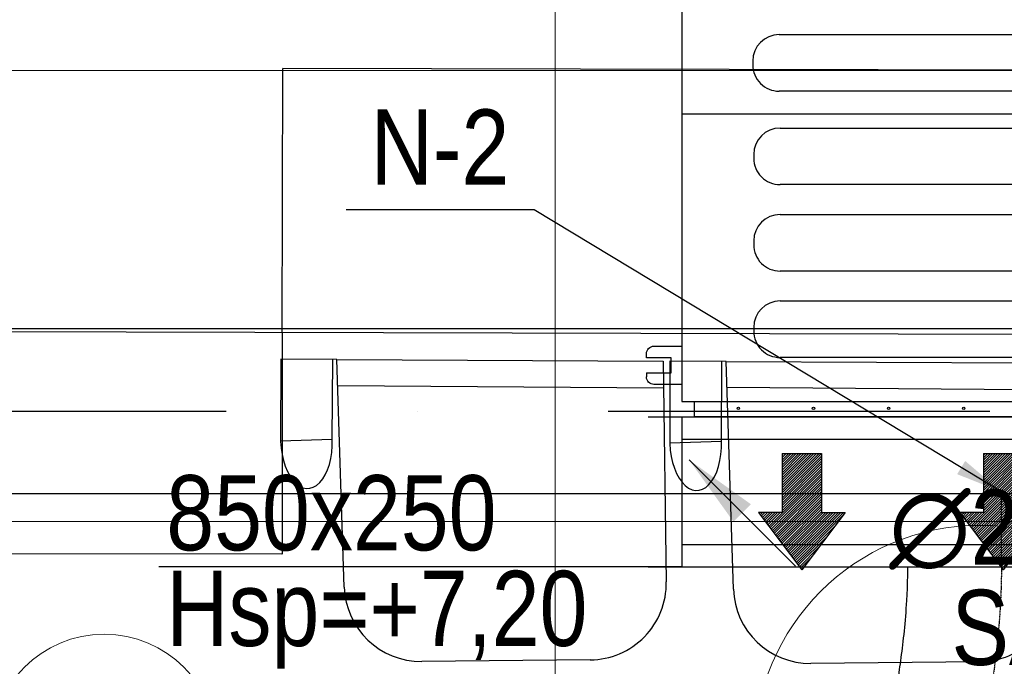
# Model space of a CAD drawing. Header units: millimetres. Extents: x -32221 to 212500, y 31663 to 93766.
# Tile 7 of 256: x 17311 to 18621, y 38402 to 39263. Entities that reach past the tile are written whole.
import ezdxf
from ezdxf.enums import TextEntityAlignment as Align

# ---------------------------------------------------------------- set-up
doc = ezdxf.new("R2010")
doc.units = ezdxf.units.MM
doc.linetypes.add('DASHDOT', pattern=[1, 0.5, -0.25, 0, -0.25])
doc.linetypes.add('DASHDOTX2', pattern=[50.8, 25.4, -12.7, 0, -12.7])
for name, color, linetype in [('DVM_INDOOR', 104, 'Continuous'), ('FLUID-N', 7, 'Continuous'), ('FLUID-N-100-ARRGR', 7, 'Continuous'), ('FLUID-N-100-NUM', 7, 'Continuous'), ('FLUID-N-SYM', 7, 'Continuous'), ('FLUID-W-100-DIM', 7, 'Continuous'), ('osie', 250, 'Continuous'), ('Sciany', 250, 'Continuous'), ('Wyposazenie', 250, 'Continuous')]:
    doc.layers.add(name, color=color, linetype=linetype)
for name, color, linetype, lineweight in [('kasetony', 42, 'Continuous', 5), ('lampy', 30, 'Continuous', 9), ('Nawiewniki', 5, 'Continuous', 20)]:
    doc.layers.add(name, color=color, linetype=linetype, lineweight=lineweight)
doc.styles.add('FDBES', font='simplex.shx')
doc.styles.get("Standard").update_dxf_attribs({"font": 'ARIALN.TTF'})
doc.linetypes.add('ZIGZAG', pattern='A,0.0001,-0.2,[131,ltypeshp.shx,S=0.2,R=0,X=-0.2,Y=0],-0.4,[131,ltypeshp.shx,S=0.2,R=180,X=0.2,Y=0],-0.2', length=0.8001)
doc.dimstyles.new('FDBES', dxfattribs={"dimscale": 50, "dimtxt": 4, "dimasz": 2.5, "dimexe": 0.8, "dimexo": 2, "dimgap": 1, "dimtad": 1, "dimdsep": 46, "dimtxsty": 'FDBES', "dimcen": 2.5, "dimclrd": 4, "dimclre": 5, "dimadec": 0, "dimazin": 0, "dimtfac": 1, "dimtmove": 0, "dimatfit": 3, "dimfxl": 1, "dimarcsym": 0})

# ---------------------------------------------------------------- blocks, each defined once
blk = doc.blocks.new('Direction')
at = {"layer": 'DVM_INDOOR', "color": 1}
for p, q in [((-35, 693.8), (35, 693.8)), ((-35, 693.8), (-35, 588.8)), ((35, 693.8), (35, 588.8)), ((-35, 588.8), (-77, 588.8)), ((-77, 588.8), (0, 487.3)), ((77, 588.8), (0, 487.3)), ((35, 588.8), (77, 588.8))]:
    blk.add_line(p, q, dxfattribs=at)
blk = doc.blocks.new('ID_D_G_D_1_T')
at = {"layer": 'DVM_INDOOR'}
h = blk.add_hatch(dxfattribs=at)
h.set_pattern_fill('ANSI31', color=1, scale=0.75)
h.set_pattern_definition([(45, (-97.4602, 125.541), (-1.683798, 1.683798), [])])
h.paths.add_polyline_path([(-265.5, 522.6), (-207.8, 598.7), (-239.3, 598.7), (-239.3, 677.4), (-291.8, 677.4), (-291.8, 598.7), (-323.3, 598.7)])
h = blk.add_hatch(dxfattribs=at)
h.set_pattern_fill('ANSI31', color=1, scale=0.75)
h.set_pattern_definition([(45, (2.5398, 125.541), (-1.683798, 1.683798), [])])
h.paths.add_polyline_path([(2.5, 522.6), (60.3, 598.7), (28.8, 598.7), (28.8, 677.4), (-23.7, 677.4), (-23.7, 598.7), (-55.2, 598.7)])
h = blk.add_hatch(dxfattribs=at)
h.set_pattern_fill('ANSI31', color=1, scale=0.75)
h.set_pattern_definition([(45, (102.5398, 125.541), (-1.683798, 1.683798), [])])
h.paths.add_polyline_path([(260.1, 522.6), (317.8, 598.7), (286.3, 598.7), (286.3, 677.4), (233.8, 677.4), (233.8, 598.7), (202.3, 598.7)])
h = blk.add_hatch(dxfattribs=at)
h.set_pattern_fill('ANSI31', color=1, scale=0.75)
h.set_pattern_definition([(45, (-97.4602, -971.7816), (-1.683798, 1.683798), [])])
h.paths.add_polyline_path([(-265.5, -574.8), (-207.8, -498.6), (-239.3, -498.6), (-239.3, -419.9), (-291.8, -419.9), (-291.8, -498.6), (-323.3, -498.6)])
h = blk.add_hatch(dxfattribs=at)
h.set_pattern_fill('ANSI31', color=1, scale=0.75)
h.set_pattern_definition([(45, (2.5398, -971.7816), (-1.683798, 1.683798), [])])
h.paths.add_polyline_path([(2.5, -574.8), (60.3, -498.6), (28.8, -498.6), (28.8, -419.9), (-23.7, -419.9), (-23.7, -498.6), (-55.2, -498.6)])
h = blk.add_hatch(dxfattribs=at)
h.set_pattern_fill('ANSI31', color=1, scale=0.75)
h.set_pattern_definition([(45, (102.5398, -971.7816), (-1.683798, 1.683798), [])])
h.paths.add_polyline_path([(260.1, -574.8), (317.8, -498.6), (286.3, -498.6), (286.3, -419.9), (233.8, -419.9), (233.8, -498.6), (202.3, -498.6)])
at = {"layer": 'DVM_INDOOR', "color": 0}
for p, q in [((409, 371), (-408.6, 371)), ((-408.6, 371), (-408.6, 349.2)), ((409, 349.2), (409, 371)), ((-424.9, 349.2), (-424.9, -350.8)), ((429, 349.2), (-424.9, 349.2)), ((429, 275.6), (429, 349.2)), ((-472.2, 311.1), (-472.2, 316.6)), ((-462.2, 326.6), (-424.9, 326.6)), ((466.4, 326.6), (429, 326.6)), ((476.4, 311.1), (476.4, 316.6)), ((-439.2, 311.1), (-472.2, 311.1)), ((-439.2, 291.1), (-439.2, 311.1)), ((443.3, 291.1), (443.3, 311.1)), ((443.3, 311.1), (476.4, 311.1)), ((-472.2, 291.1), (-472.2, 285.6)), ((-472.2, 291.1), (-439.2, 291.1)), ((-295.6, 296.3), (293.4, 296.3)), ((473.4, 291.1), (443.3, 291.1)), ((476.4, 291.1), (473.4, 291.1)), ((476.4, 291.1), (476.4, 285.6)), ((-424.9, 275.6), (-462.2, 275.6)), ((429, -350.8), (429, 275.6)), ((429, 275.6), (466.4, 275.6)), ((-330.7, 261.2), (-330.7, 256.2)), ((328.5, 261.2), (328.5, 256.2)), ((293.4, 221.1), (-295.6, 221.1)), ((-295.6, 137.3), (293.4, 137.3)), ((-330.7, 102.2), (-330.7, 97.2)), ((328.5, 102.2), (328.5, 97.2)), ((293.4, 62.1), (-295.6, 62.1)), ((429, 31.3), (-424.9, 31.3)), ((-294.4, 12.9), (294.6, 12.9)), ((-329.5, -22.2), (-329.5, -27.2)), ((329.8, -22.2), (329.8, -27.2)), ((462.8, -14.8), (429, -13.6)), ((462.8, -14.8), (462.8, -27.3)), ((463.8, -15.8), (463.8, -38.9)), ((462.8, -27.3), (462.8, -39.9)), ((429, -41.1), (462.8, -39.9)), ((294.6, -62.3), (-294.4, -62.3)), ((-294.4, -102.1), (294.6, -102.1)), ((453.4, -130.3), (453.4, -130.8)), ((453.4, -137.4), (453.4, -130.8)), ((453.4, -137.4), (453.4, -130.8)), ((465.4, -128.1), (454.7, -128.1)), ((466.8, -126), (465.4, -127.4)), ((465.4, -128.2), (465.4, -127.4)), ((465.4, -148.4), (465.4, -128.2)), ((467.6, -125.3), (475.7, -125.3)), ((467.6, -130.2), (475.7, -130.2)), ((477.9, -127.4), (476.5, -126)), ((483.4, -130.4), (477.9, -127.4)), ((477.9, -128.2), (477.9, -127.4)), ((477.9, -148.4), (477.9, -128.2)), ((483.4, -145.4), (483.4, -130.4)), ((-329.5, -137.2), (-329.5, -142.2)), ((329.8, -137.2), (329.8, -142.2)), ((453.4, -133.2), (429, -133)), ((429, -142.7), (453.4, -142.7)), ((429, -142.7), (453.4, -142.7)), ((453.4, -142.7), (453.4, -133.2)), ((453.4, -142.7), (453.4, -133.2)), ((453.4, -142.7), (453.4, -133.2)), ((453.4, -137.4), (453.4, -138.4)), ((453.4, -145), (453.4, -138.4)), ((454.7, -133), (465.4, -133)), ((465.4, -142.8), (454.7, -142.8)), ((467.6, -142.8), (475.7, -142.8)), ((453.4, -145), (453.4, -145.5)), ((465.4, -147.7), (454.7, -147.7)), ((465.4, -148.4), (466.8, -149.8)), ((467.6, -150.5), (475.7, -150.5)), ((476.5, -149.8), (477.9, -148.4)), ((477.9, -148.4), (483.4, -145.4)), ((294.6, -177.3), (-294.4, -177.3)), ((-294.4, -217.1), (294.6, -217.1)), ((438.3, -218), (429, -217.9)), ((440.3, -216.4), (438.3, -218)), ((438.3, -225.9), (438.3, -218)), ((438.3, -233.9), (438.3, -218)), ((448.6, -216.4), (440.3, -216.4)), ((440.3, -235.4), (440.3, -216.4)), ((448.6, -218.9), (448.6, -212)), ((448.6, -212), (458.6, -212)), ((458.6, -218.9), (448.6, -218.9)), ((448.6, -232.8), (448.6, -218.9)), ((458.6, -212), (458.6, -218.9)), ((458.9, -216.3), (458.6, -216.3)), ((458.6, -218.9), (458.6, -232.8)), ((459.4, -212.2), (458.9, -212.7)), ((458.9, -238.7), (458.9, -212.7)), ((476.3, -212.2), (461.5, -212.2)), ((476.3, -212.2), (461.5, -212.2)), ((478.9, -212.7), (478.4, -212.2)), ((484.9, -213.7), (478.9, -212.7)), ((478.9, -238.7), (478.9, -212.7)), ((484.9, -237.7), (484.9, -213.7)), ((429, -233.9), (438.3, -233.9)), ((429, -233.9), (438.3, -233.9)), ((438.3, -233.9), (438.3, -225.9)), ((438.3, -233.9), (440.3, -235.4)), ((440.3, -235.4), (448.6, -235.4)), ((448.6, -232.8), (458.6, -232.8)), ((448.6, -239.7), (448.6, -232.8)), ((458.6, -232.8), (458.6, -239.7)), ((458.6, -235.3), (458.9, -235.3)), ((476.3, -225.7), (461.5, -225.7)), ((448.6, -239.7), (458.6, -239.7)), ((458.9, -238.7), (459.4, -239.2)), ((476.3, -239.2), (461.5, -239.2)), ((478.4, -239.2), (478.9, -238.7)), ((478.9, -238.7), (484.9, -237.7)), ((-329.5, -252.2), (-329.5, -257.2)), ((329.8, -252.2), (329.8, -257.2)), ((-472.2, -292.7), (-472.2, -287.2)), ((-462.2, -277.2), (-424.9, -277.2)), ((466.4, -277.2), (429, -277.2)), ((476.4, -292.7), (476.4, -287.2)), ((-439.2, -292.7), (-472.2, -292.7)), ((-439.2, -312.7), (-439.2, -292.7)), ((294.6, -292.3), (-294.4, -292.3)), ((443.3, -312.7), (443.3, -292.7)), ((443.3, -292.7), (476.4, -292.7)), ((-472.2, -312.7), (-472.2, -318.2)), ((-472.2, -312.7), (-439.2, -312.7)), ((473.4, -312.7), (443.3, -312.7)), ((476.4, -312.7), (473.4, -312.7)), ((476.4, -312.7), (476.4, -318.2)), ((-424.9, -328.2), (-462.2, -328.2)), ((429, -328.2), (466.4, -328.2)), ((-424.9, -350.8), (429, -350.8)), ((-408.6, -350.8), (-408.6, -371)), ((409, -371), (409, -351.3)), ((-408.6, -371), (-408.1, -371)), ((-408.1, -371), (409, -371))]:
    blk.add_line(p, q, dxfattribs=at)
for centre in [(-349.9, 358.4), (-249.9, 358.4), (-149.9, 358.4), (-49.9, 358.4), (50.1, 358.4), (150.1, 358.4), (250.1, 358.4), (350.1, 358.4), (-349.9, -360), (-249.9, -360), (-149.9, -360), (-49.9, -360), (50.1, -360), (150.1, -360), (250.1, -360), (350.1, -360)]:
    blk.add_circle(centre, 1.6, dxfattribs=at)
at = {"layer": 'DVM_INDOOR', "color": 0, "extrusion": (0, 0, -1)}
for centre, radius, start, end in [((462.2, 316.6), 10, 0, 90), ((-466.4, 316.6), 10, 90, 180), ((-293.4, 261.2), 35.1, 90, 180), ((462.2, 285.6), 10, 270, 0), ((-466.4, 285.6), 10, 180, 270), ((-293.4, 256.2), 35.1, 180, 270), ((-293.4, 102.2), 35.1, 90, 180), ((-293.4, 97.2), 35.1, 180, 270), ((-294.6, -22.2), 35.1, 90, 180), ((-294.6, -27.2), 35.1, 180, 270), ((-294.6, -137.2), 35.1, 90, 180), ((-294.6, -142.2), 35.1, 180, 270), ((-294.6, -252.2), 35.1, 90, 180), ((-294.6, -257.2), 35.1, 180, 270), ((462.2, -287.2), 10, 0, 90), ((-466.4, -287.2), 10, 90, 180), ((462.2, -318.2), 10, 270, 0), ((-466.4, -318.2), 10, 180, 270), ((-409.5, -351.3), 0.5, 360, 90)]:
    blk.add_arc(centre, radius, start, end, dxfattribs=at)
at = {"layer": 'DVM_INDOOR', "color": 0}
for centre, radius, start, end in [((-295.6, 261.2), 35.1, 90, 180), ((-295.6, 256.2), 35.1, 180, 270), ((-295.6, 102.2), 35.1, 90, 180), ((-295.6, 97.2), 35.1, 180, 270), ((-294.4, -22.2), 35.1, 90, 180), ((462.8, -15.8), 1, 0, 88.2), ((-294.4, -27.2), 35.1, 180, 270), ((462.8, -38.9), 1, 271.8, 0), ((-294.4, -137.2), 35.1, 90, 180), ((-294.4, -142.2), 35.1, 180, 270), ((-294.4, -252.2), 35.1, 90, 180), ((-294.4, -257.2), 35.1, 180, 270)]:
    blk.add_arc(centre, radius, start, end, dxfattribs=at)
for points, knots in [([(454.7, -128.1), (454.7, -128.1), (454.6, -128.1), (454.4, -128.1), (454, -128.3), (453.7, -128.5), (453.6, -128.8), (453.5, -129.1), (453.4, -129.4), (453.4, -129.8), (453.4, -130.1), (453.4, -130.3)], [0, 0, 0, 0, 0.000013, 0.069041, 0.139275, 0.284826, 0.389711, 0.496275, 0.619531, 0.743075, 1, 1, 1, 1]), ([(453.4, -130.8), (453.4, -131), (453.4, -131.3), (453.4, -131.7), (453.5, -132), (453.6, -132.3), (453.8, -132.6), (454.1, -132.9), (454.4, -133), (454.6, -133), (454.7, -133), (454.7, -133)], [0, 0, 0, 0, 0.239182, 0.362776, 0.485496, 0.613466, 0.749358, 0.877858, 0.939112, 0.970034, 1, 1, 1, 1]), ([(467.6, -125.3), (466.6, -126.1), (465.9, -126.9), (465.9, -128.6), (466.6, -129.4), (467.6, -130.2)], [0, 0, 0, 0, 0.5, 0.5, 1, 1, 1, 1]), ([(467.6, -130.2), (467.1, -131.2), (466.7, -132.2), (466.1, -134.3), (465.9, -135.4), (465.9, -138.7), (466.6, -140.8), (467.6, -142.8)], [0, 0, 0, 0, 0.25, 0.25, 0.5, 0.5, 1, 1, 1, 1]), ([(475.7, -130.2), (476.7, -129.4), (477.4, -128.6), (477.4, -126.9), (476.7, -126.1), (475.7, -125.3)], [0, 0, 0, 0, 0.5, 0.5, 1, 1, 1, 1]), ([(475.7, -142.8), (476.2, -141.8), (476.6, -140.8), (477.2, -138.7), (477.4, -137.6), (477.4, -134.3), (476.7, -132.2), (475.7, -130.2)], [0, 0, 0, 0, 0.25, 0.25, 0.5, 0.5, 1, 1, 1, 1]), ([(454.7, -133), (454.7, -133), (454.6, -133), (454.4, -133.1), (454.1, -133.3), (453.8, -133.8), (453.6, -134.3), (453.5, -134.9), (453.4, -135.6), (453.4, -136.4), (453.4, -137), (453.4, -137.4)], [0, 0, 0, 0, 0.029886, 0.060825, 0.121941, 0.2487, 0.371948, 0.49607, 0.618809, 0.742992, 1, 1, 1, 1]), ([(453.4, -138.4), (453.4, -138.8), (453.4, -139.4), (453.4, -140.2), (453.5, -140.8), (453.6, -141.5), (453.8, -142.1), (454.1, -142.5), (454.4, -142.8), (454.6, -142.8), (454.7, -142.8), (454.7, -142.8)], [0, 0, 0, 0, 0.239, 0.36254, 0.485088, 0.61328, 0.74929, 0.877829, 0.939097, 0.970051, 1, 1, 1, 1]), ([(454.7, -142.8), (454.6, -142.8), (454.5, -142.8), (454.3, -142.9), (454, -143), (453.7, -143.3), (453.6, -143.5), (453.5, -143.8), (453.4, -144.1), (453.4, -144.5), (453.4, -144.8), (453.4, -145)], [0, 0, 0, 0, 0.033947, 0.069512, 0.139705, 0.28517, 0.390004, 0.496517, 0.619714, 0.743198, 1, 1, 1, 1]), ([(467.6, -142.8), (467.1, -143.4), (466.7, -144), (466.1, -145.3), (465.9, -146), (465.9, -148), (466.6, -149.3), (467.6, -150.5)], [0, 0, 0, 0, 0.25, 0.25, 0.5, 0.5, 1, 1, 1, 1]), ([(475.7, -150.5), (476.2, -149.9), (476.6, -149.3), (477.2, -148), (477.4, -147.3), (477.4, -145.3), (476.7, -144), (475.7, -142.8)], [0, 0, 0, 0, 0.25, 0.25, 0.5, 0.5, 1, 1, 1, 1]), ([(453.4, -145.5), (453.4, -145.7), (453.4, -146), (453.4, -146.4), (453.5, -146.7), (453.6, -147.1), (453.8, -147.4), (454.1, -147.6), (454.4, -147.7), (454.6, -147.7), (454.7, -147.7), (454.7, -147.7)], [0, 0, 0, 0, 0.239181, 0.362773, 0.485493, 0.613462, 0.749353, 0.877854, 0.939109, 0.970033, 1, 1, 1, 1]), ([(461.5, -212.2), (461.4, -212.2), (461.2, -212.2), (460.9, -212.2), (460.8, -212.2), (460.6, -212.2), (460.6, -212.2), (460.4, -212.2), (460.3, -212.2), (460.1, -212.2), (459.8, -212.2), (459.7, -212.2), (459.5, -212.2), (459.5, -212.2), (459.5, -212.2), (459.4, -212.2), (459.4, -212.2), (459.4, -212.2), (459.4, -212.2), (459.4, -212.2)], [0, 0, 0, 0, 0.125462, 0.125462, 0.250924, 0.250924, 0.313655, 0.313655, 0.376386, 0.501849, 0.501849, 0.752773, 0.752773, 0.878235, 0.878235, 0.940966, 0.972332, 0.972332, 1, 1, 1, 1]), ([(461.5, -225.7), (460.9, -224.7), (460.4, -223.6), (459.7, -221.4), (459.4, -220.2), (459.4, -216.6), (460.3, -214.4), (461.5, -212.2)], [0, 0, 0, 0, 0.25, 0.25, 0.5, 0.5, 1, 1, 1, 1]), ([(460.1, -212.2), (460.2, -212.2), (460.2, -212.2), (460.4, -212.2), (460.4, -212.2), (460.4, -212.2), (460.5, -212.2), (460.6, -212.2), (460.8, -212.2), (460.9, -212.2), (461.2, -212.2), (461.4, -212.2), (461.5, -212.2)], [0, 0, 0, 0, 0.181781, 0.181781, 0.249966, 0.249966, 0.318151, 0.454521, 0.454521, 0.72726, 0.72726, 1, 1, 1, 1]), ([(476.3, -225.7), (477, -224.7), (477.5, -223.6), (478.2, -221.4), (478.4, -220.2), (478.4, -216.6), (477.6, -214.4), (476.3, -212.2)], [0, 0, 0, 0, 0.25, 0.25, 0.5, 0.5, 1, 1, 1, 1]), ([(476.3, -212.2), (476.5, -212.2), (476.6, -212.2), (476.9, -212.2), (477.1, -212.2), (477.2, -212.2), (477.3, -212.2), (477.4, -212.2), (477.6, -212.2), (477.8, -212.2), (478, -212.2), (478.2, -212.2), (478.3, -212.2), (478.4, -212.2), (478.4, -212.2), (478.4, -212.2), (478.4, -212.2), (478.4, -212.2), (478.4, -212.2), (478.4, -212.2), (478.4, -212.2), (478.4, -212.2), (478.3, -212.2), (478.2, -212.2), (478, -212.2), (477.8, -212.2), (477.7, -212.2), (477.5, -212.2), (477.5, -212.2), (477.4, -212.2), (477.3, -212.2), (477.2, -212.2), (477.1, -212.2), (476.9, -212.2), (476.6, -212.2), (476.5, -212.2), (476.3, -212.2)], [0, 0, 0, 0, 0.0625, 0.0625, 0.125, 0.125, 0.15625, 0.15625, 0.1875, 0.25, 0.25, 0.375, 0.375, 0.4375, 0.4375, 0.46875, 0.484375, 0.484375, 0.5, 0.5, 0.5625, 0.5625, 0.625, 0.625, 0.75, 0.75, 0.8125, 0.8125, 0.828125, 0.828125, 0.84375, 0.875, 0.875, 0.9375, 0.9375, 1, 1, 1, 1]), ([(461.5, -239.2), (460.9, -238.2), (460.4, -237.1), (459.7, -234.9), (459.4, -233.7), (459.4, -230.1), (460.3, -227.9), (461.5, -225.7)], [0, 0, 0, 0, 0.25, 0.25, 0.5, 0.5, 1, 1, 1, 1]), ([(476.3, -239.2), (477, -238.2), (477.5, -237.1), (478.2, -234.9), (478.4, -233.7), (478.4, -230.1), (477.6, -227.9), (476.3, -225.7)], [0, 0, 0, 0, 0.25, 0.25, 0.5, 0.5, 1, 1, 1, 1]), ([(459.4, -239.2), (459.4, -239.2), (459.4, -239.2), (459.4, -239.2), (459.4, -239.2), (459.5, -239.2), (459.5, -239.2), (459.5, -239.2), (459.7, -239.2), (459.8, -239.2), (460.1, -239.2), (460.3, -239.2), (460.4, -239.2), (460.6, -239.2), (460.6, -239.2), (460.8, -239.2), (460.9, -239.2), (461.2, -239.2), (461.4, -239.2), (461.5, -239.2)], [0, 0, 0, 0, 0.027668, 0.027668, 0.059034, 0.121765, 0.121765, 0.247227, 0.247227, 0.498151, 0.498151, 0.623614, 0.686345, 0.686345, 0.749076, 0.749076, 0.874538, 0.874538, 1, 1, 1, 1]), ([(478.4, -239.2), (478.4, -239.2), (478.4, -239.2), (478.4, -239.2), (478.4, -239.2), (478.4, -239.2), (478.4, -239.2), (478.3, -239.2), (478.2, -239.2), (478, -239.2), (477.8, -239.2), (477.6, -239.2), (477.4, -239.2), (477.3, -239.2), (477.2, -239.2), (477.1, -239.2), (476.9, -239.2), (476.6, -239.2), (476.5, -239.2), (476.3, -239.2)], [0, 0, 0, 0, 0.027668, 0.027668, 0.059034, 0.121765, 0.121765, 0.247227, 0.247227, 0.498151, 0.498151, 0.623614, 0.686345, 0.686345, 0.749076, 0.749076, 0.874538, 0.874538, 1, 1, 1, 1])]:
    blk.add_open_spline(points, degree=3, knots=knots, dxfattribs=at)
for points in [[(467.6, -150.5), (467.3, -150.3), (467, -150), (466.8, -149.8)], [(476.5, -149.8), (476.3, -150), (476, -150.3), (475.7, -150.5)]]:
    blk.add_open_spline(points, degree=3, dxfattribs=at)
at = {"layer": 'DVM_INDOOR', "xscale": 0.75, "yscale": 0.75, "zscale": 0.75}
for p in [(-265.5, 157.1), (2.5, 157.1), (260.1, 157.1), (-265.5, -940.3), (2.5, -940.3), (260.1, -940.3)]:
    blk.add_blockref('Direction', p, dxfattribs=at)
at = {"layer": 'DVM_INDOOR', "color": 2}
for s, p in [('RA', (86.6, 365.9)), ('SA', (86.6, -731.4))]:
    blk.add_text(s, height=100, dxfattribs=at).set_placement(p, align=Align.BOTTOM_RIGHT)
blk = doc.blocks.new('*U4437')
at = {"color": 14, "linetype": 'Continuous', "lineweight": -2}
for p, q in [((-100, -470), (-100, 470)), ((100, -470), (100, 470))]:
    blk.add_line(p, q, dxfattribs=at)
at = {"color": 0, "linetype": 'ByBlock', "lineweight": -2}
for p, q in [((-100, 425), (100, 425)), ((-100, -425), (100, -425))]:
    blk.add_line(p, q, dxfattribs=at)
at = {"color": 5, "linetype": 'Continuous', "lineweight": -3}
for p, q in [((-70, -425), (-70, 425)), ((70, -425), (70, 425))]:
    blk.add_line(p, q, dxfattribs=at)
blk = doc.blocks.new('*U4436')
at = {"color": 14, "linetype": 'Continuous', "lineweight": -2}
for p, q in [((-50, 125), (-50, 0)), ((-50, 0), (-50, -125))]:
    blk.add_line(p, q, dxfattribs=at)
at = {"layer": 'FLUID-N-SYM', "color": 2, "linetype": 'DASHDOT', "lineweight": -3}
blk.add_line((-50, 0), (50, 0), dxfattribs=at)
blk = doc.blocks.new('*U4470')
at = {"color": 14, "linetype": 'Continuous', "lineweight": -2}
for p, q in [((0, 244.6, -96.5), (0, 244.6, 28.5)), ((0, 244.6, 28.5), (0, 244.6, 153.5))]:
    blk.add_line(p, q, dxfattribs=at)
at = {"color": 14, "linetype": 'Continuous', "lineweight": -2, "extrusion": (-1, -8.9717e-18, -1.44104e-16)}
blk.add_ellipse((0, 0), major_axis=(0, 27.6, -121.9), ratio=1, start_param=0, end_param=1.690906, dxfattribs=at)
at = {"color": 14, "linetype": 'Continuous', "lineweight": -2, "extrusion": (-1, -1.81765e-16, -2.02435e-16)}
blk.add_ellipse((0, 0), major_axis=(0, -124.3, -12.8), ratio=1, start_param=0, end_param=1.450689, dxfattribs=at)
at = {"color": 20, "linetype": 'ZIGZAG', "lineweight": -2, "ltscale": 50}
for points, knots in [([(0, 244.6, 153.5), (0, 236, 153.4), (0, 218.7, 153.3), (0, 184.7, 151.9), (0, 144, 148.9), (0, 99.8, 143.9), (0, 60.5, 138.3), (0, 26.3, 132.6), (0, -1.8, 127.3), (0, -18.1, 124), (0, -25.8, 122.3), (0, -27.1, 122), (0, -27.6, 121.9)], [0, 0, 0, 0, 25.899891, 51.799782, 103.599564, 155.399346, 207.199128, 258.99891, 310.798692, 362.598474, 388.498365, 414.398256, 414.398256, 414.398256, 414.398256]), ([(0, 244.6, -96.5), (0, 237, -96.6), (0, 221.7, -96.7), (0, 192.3, -98.1), (0, 158.6, -100.9), (0, 123.2, -105.2), (0, 92.4, -109.8), (0, 65.9, -114.3), (0, 44.9, -118.3), (0, 33.4, -120.7), (0, 28.2, -121.8), (0, 27.7, -121.9), (0, 27.5, -121.9)], [0, 0, 0, 0, 22.864691, 45.729383, 91.458766, 137.188149, 182.917532, 228.646915, 274.376298, 320.105681, 342.970372, 365.835064, 365.835064, 365.835064, 365.835064])]:
    blk.add_open_spline(points, degree=3, knots=knots, dxfattribs=at)
at = {"layer": 'FLUID-N-SYM', "color": 2, "linetype": 'DASHDOT', "lineweight": -3}
blk.add_open_spline([(0, 244.6, 28.5), (0, 181, 28.5), (0, 60.8, 13.8), (0, 0), (0, 0)], degree=3, knots=[0, 0, 0, 0, 190.902154, 383.249977, 383.249977, 383.249977, 383.249977], dxfattribs=at)
blk = doc.blocks.new('*U2956')
at = {"color": 6}
blk.add_line((-622, 375.4), (-872, 375.4), dxfattribs=at)
blk.add_line((-622, 375.4), (-872, 375.4), dxfattribs=at)
blk.add_line((-622, 375.4), (-872, 375.4), dxfattribs=at)
blk.add_line((-622, 375.4), (-872, 375.4), dxfattribs=at)
blk.add_line((-622, 375.4), (-872, 375.4), dxfattribs=at)
blk.add_line((-622, 375.4), (-872, 375.4), dxfattribs=at)
blk.add_line((-622, 375.4), (-872, 375.4), dxfattribs=at)
blk.add_line((-622, 375.4), (-872, 375.4), dxfattribs=at)
blk.add_line((-622, 375.4), (-872, 375.4), dxfattribs=at)
blk.add_line((-622, 375.4), (-872, 375.4), dxfattribs=at)
blk.add_line((-622, 375.4), (-872, 375.4), dxfattribs=at)
blk.add_line((-622, 375.4), (-872, 375.4), dxfattribs=at)
blk.add_line((-622, 375.4), (-872, 375.4), dxfattribs=at)
blk.add_line((-622, 375.4), (-872, 375.4), dxfattribs=at)
blk.add_line((-622, 375.4), (-872, 375.4), dxfattribs=at)
blk.add_line((-622, 375.4), (-872, 375.4), dxfattribs=at)
blk.add_line((-622, 375.4), (-872, 375.4), dxfattribs=at)
blk.add_line((-622, 375.4), (-872, 375.4), dxfattribs=at)
blk.add_line((-622, 375.4), (-872, 375.4), dxfattribs=at)
blk.add_line((-622, 375.4), (-872, 375.4), dxfattribs=at)
blk.add_line((-622, 375.4), (-872, 375.4), dxfattribs=at)
blk.add_line((-622, 375.4), (-872, 375.4), dxfattribs=at)
blk.add_line((-622, 375.4), (-872, 375.4), dxfattribs=at)
blk.add_line((-622, 375.4), (-872, 375.4), dxfattribs=at)
blk.add_line((-622, 375.4), (-872, 375.4), dxfattribs=at)
at = {"color": 0, "insert": (-747, 375.4), "char_height": 100, "attachment_point": 5}
blk.add_mtext('N-2\\P ', dxfattribs=at)
blk.add_mtext('N-2\\P ', dxfattribs=at)
blk.add_mtext('N-2\\P ', dxfattribs=at)
blk.add_mtext('N-2\\P ', dxfattribs=at)
blk.add_mtext('N-2\\P ', dxfattribs=at)
blk.add_mtext('N-2\\P ', dxfattribs=at)
blk.add_mtext('N-2\\P ', dxfattribs=at)
blk.add_mtext('N-2\\P ', dxfattribs=at)
blk.add_mtext('N-2\\P ', dxfattribs=at)
blk.add_mtext('N-2\\P ', dxfattribs=at)
blk.add_mtext('N-2\\P ', dxfattribs=at)
blk.add_mtext('N-2\\P ', dxfattribs=at)
blk.add_mtext('N-2\\P ', dxfattribs=at)
blk.add_mtext('N-2\\P ', dxfattribs=at)
blk.add_mtext('N-2\\P ', dxfattribs=at)
blk.add_mtext('N-2\\P ', dxfattribs=at)
blk.add_mtext('N-2\\P ', dxfattribs=at)
blk.add_mtext('N-2\\P ', dxfattribs=at)
blk.add_mtext('N-2\\P ', dxfattribs=at)
blk.add_mtext('N-2\\P ', dxfattribs=at)
blk.add_mtext('N-2\\P ', dxfattribs=at)
blk.add_mtext('N-2\\P ', dxfattribs=at)
blk.add_mtext('N-2\\P ', dxfattribs=at)
blk.add_mtext('N-2\\P ', dxfattribs=at)
blk.add_mtext('N-2\\P ', dxfattribs=at)
blk.add_leader([(0, 0), (-622, 375.4)], dimstyle='FDBES', override={"dimscale": 25, "dimclrd": 256, "dimclre": 256})
blk.add_leader([(0, 0), (-622, 375.4)], dimstyle='FDBES', override={"dimscale": 25, "dimclrd": 256, "dimclre": 256})
blk.add_leader([(0, 0), (-622, 375.4)], dimstyle='FDBES', override={"dimscale": 25, "dimclrd": 256, "dimclre": 256})
blk.add_leader([(0, 0), (-622, 375.4)], dimstyle='FDBES', override={"dimscale": 25, "dimclrd": 256, "dimclre": 256})
blk.add_leader([(0, 0), (-622, 375.4)], dimstyle='FDBES', override={"dimscale": 25, "dimclrd": 256, "dimclre": 256})
blk.add_leader([(0, 0), (-622, 375.4)], dimstyle='FDBES', override={"dimscale": 25, "dimclrd": 256, "dimclre": 256})
blk.add_leader([(0, 0), (-622, 375.4)], dimstyle='FDBES', override={"dimscale": 25, "dimclrd": 256, "dimclre": 256})
blk.add_leader([(0, 0), (-622, 375.4)], dimstyle='FDBES', override={"dimscale": 25, "dimclrd": 256, "dimclre": 256})
blk.add_leader([(0, 0), (-622, 375.4)], dimstyle='FDBES', override={"dimscale": 25, "dimclrd": 256, "dimclre": 256})
blk.add_leader([(0, 0), (-622, 375.4)], dimstyle='FDBES', override={"dimscale": 25, "dimclrd": 256, "dimclre": 256})
blk.add_leader([(0, 0), (-622, 375.4)], dimstyle='FDBES', override={"dimscale": 25, "dimclrd": 256, "dimclre": 256})
blk.add_leader([(0, 0), (-622, 375.4)], dimstyle='FDBES', override={"dimscale": 25, "dimclrd": 256, "dimclre": 256})
blk.add_leader([(0, 0), (-622, 375.4)], dimstyle='FDBES', override={"dimscale": 25, "dimclrd": 256, "dimclre": 256})
blk.add_leader([(0, 0), (-622, 375.4)], dimstyle='FDBES', override={"dimscale": 25, "dimclrd": 256, "dimclre": 256})
blk.add_leader([(0, 0), (-622, 375.4)], dimstyle='FDBES', override={"dimscale": 25, "dimclrd": 256, "dimclre": 256})
blk.add_leader([(0, 0), (-622, 375.4)], dimstyle='FDBES', override={"dimscale": 25, "dimclrd": 256, "dimclre": 256})
blk.add_leader([(0, 0), (-622, 375.4)], dimstyle='FDBES', override={"dimscale": 25, "dimclrd": 256, "dimclre": 256})
blk.add_leader([(0, 0), (-622, 375.4)], dimstyle='FDBES', override={"dimscale": 25, "dimclrd": 256, "dimclre": 256})
blk.add_leader([(0, 0), (-622, 375.4)], dimstyle='FDBES', override={"dimscale": 25, "dimclrd": 256, "dimclre": 256})
blk.add_leader([(0, 0), (-622, 375.4)], dimstyle='FDBES', override={"dimscale": 25, "dimclrd": 256, "dimclre": 256})
blk.add_leader([(0, 0), (-622, 375.4)], dimstyle='FDBES', override={"dimscale": 25, "dimclrd": 256, "dimclre": 256})
blk.add_leader([(0, 0), (-622, 375.4)], dimstyle='FDBES', override={"dimscale": 25, "dimclrd": 256, "dimclre": 256})
blk.add_leader([(0, 0), (-622, 375.4)], dimstyle='FDBES', override={"dimscale": 25, "dimclrd": 256, "dimclre": 256})
blk.add_leader([(0, 0), (-622, 375.4)], dimstyle='FDBES', override={"dimscale": 25, "dimclrd": 256, "dimclre": 256})
blk.add_leader([(0, 0), (-622, 375.4)], dimstyle='FDBES', override={"dimscale": 25, "dimclrd": 256, "dimclre": 256})
blk = doc.blocks.new('*U3525')
at = {"color": 0}
blk.add_leader([(141.4, 141.4), (0, 0)], dimstyle='FDBES', override={"dimscale": 40, "dimclrd": 0}, dxfattribs=at)
blk.add_leader([(141.4, 141.4), (0, 0)], dimstyle='FDBES', override={"dimscale": 40, "dimclrd": 0}, dxfattribs=at)
blk.add_leader([(141.4, 141.4), (0, 0)], dimstyle='FDBES', override={"dimscale": 40, "dimclrd": 0}, dxfattribs=at)
blk.add_leader([(141.4, 141.4), (0, 0)], dimstyle='FDBES', override={"dimscale": 40, "dimclrd": 0}, dxfattribs=at)
blk.add_leader([(141.4, 141.4), (0, 0)], dimstyle='FDBES', override={"dimscale": 40, "dimclrd": 0}, dxfattribs=at)
blk.add_leader([(141.4, 141.4), (0, 0)], dimstyle='FDBES', override={"dimscale": 40, "dimclrd": 0}, dxfattribs=at)
blk.add_leader([(141.4, 141.4), (0, 0)], dimstyle='FDBES', override={"dimscale": 40, "dimclrd": 0}, dxfattribs=at)
blk.add_leader([(141.4, 141.4), (0, 0)], dimstyle='FDBES', override={"dimscale": 40, "dimclrd": 0}, dxfattribs=at)
blk.add_leader([(141.4, 141.4), (0, 0)], dimstyle='FDBES', override={"dimscale": 40, "dimclrd": 0}, dxfattribs=at)
blk.add_leader([(141.4, 141.4), (0, 0)], dimstyle='FDBES', override={"dimscale": 40, "dimclrd": 0}, dxfattribs=at)
blk.add_leader([(141.4, 141.4), (0, 0)], dimstyle='FDBES', override={"dimscale": 40, "dimclrd": 0}, dxfattribs=at)
blk.add_leader([(141.4, 141.4), (0, 0)], dimstyle='FDBES', override={"dimscale": 40, "dimclrd": 0}, dxfattribs=at)
blk.add_leader([(141.4, 141.4), (0, 0)], dimstyle='FDBES', override={"dimscale": 40, "dimclrd": 0}, dxfattribs=at)
blk.add_leader([(141.4, 141.4), (0, 0)], dimstyle='FDBES', override={"dimscale": 40, "dimclrd": 0}, dxfattribs=at)
blk.add_leader([(141.4, 141.4), (0, 0)], dimstyle='FDBES', override={"dimscale": 40, "dimclrd": 0}, dxfattribs=at)

msp = doc.modelspace()

# ---------------------------------------------------------------- linework, layer by layer
at = {"layer": 'FLUID-N'}
msp.add_line((18191.977, 38534.367, 7327.5), (17495.824, 38534.367, 7327.5), dxfattribs=at)
at = {"layer": 'kasetony'}
for p, q in [((18022.937, 39194.948), (18022.937, 39794.948)), ((18022.937, 39794.948), (18022.937, 39194.948)), ((16822.937, 39194.948), (18022.937, 39194.948)), ((18022.937, 39194.948), (16822.937, 39194.948)), ((18022.937, 39194.948), (19222.937, 39194.948)), ((18022.937, 38594.948), (18022.937, 39194.948)), ((18022.937, 39194.948), (18022.937, 38594.948)), ((19222.937, 39194.948), (18022.937, 39194.948)), ((16822.937, 38594.948), (18022.937, 38594.948)), ((18022.937, 38594.948), (16822.937, 38594.948)), ((18022.937, 38594.948), (19222.937, 38594.948)), ((18022.937, 37994.948), (18022.937, 38594.948)), ((18022.937, 38594.948), (18022.937, 37994.948)), ((19222.937, 38594.948), (18022.937, 38594.948))]:
    msp.add_line(p, q, dxfattribs=at)
at = {"layer": 'lampy'}
msp.add_circle((17422.937, 38294.948), 150, dxfattribs=at)
at = {"layer": 'Nawiewniki'}
msp.add_circle((18588.545, 38289.757), 300, dxfattribs=at)
at = {"layer": 'osie'}
for p, q in [((16061.598, 38851.817), (25893.971, 38851.817)), ((25864.264, 38631.817), (16061.198, 38631.817))]:
    msp.add_line(p, q, dxfattribs=at)
at = {"layer": 'osie', "linetype": 'DASHDOTX2', "ltscale": 20}
msp.add_line((16061.398, 38741.817), (25879.118, 38741.817), dxfattribs=at)
at = {"layer": 'Sciany'}
for p, q in [((22868.285, 38833.928), (16194.336, 38849.647)), ((17660.006, 38846.195), (17659.713, 38551.521)), ((17659.312, 38551.522), (16186.274, 38552.99))]:
    msp.add_line(p, q, dxfattribs=at)
at = {"layer": 'Wyposazenie'}
for p, q in [((17660.006, 38846.195), (17660.834, 39197.799)), ((22862.576, 39185.547), (17660.834, 39197.799)), ((17657.916, 38810.87), (17657.761, 38702.162)), ((17732.744, 38810.492), (17657.916, 38810.87)), ((17726.547, 38704.385), (17727.083, 38810.52)), ((17732.744, 38810.492), (18166.761, 38808.3)), ((17742.532, 38507.612), (17732.744, 38810.492)), ((18166.761, 38808.3), (18171.065, 38514.481)), ((18175.827, 38808.254), (18175.672, 38699.546)), ((18175.827, 38808.254), (18175.672, 38699.546)), ((18244.994, 38807.905), (18175.827, 38808.254)), ((18250.655, 38807.876), (18175.827, 38808.254)), ((18244.458, 38701.769), (18244.994, 38807.905)), ((18244.458, 38701.769), (18244.994, 38807.905)), ((18250.655, 38807.876), (18684.672, 38805.684)), ((18260.443, 38504.997), (18250.655, 38807.876)), ((17734.024, 38776.07), (18167.279, 38772.94)), ((18251.935, 38773.454), (18685.19, 38770.324)), ((17657.761, 38702.162), (17726.547, 38704.385)), ((18175.672, 38699.546), (18244.458, 38701.769)), ((18175.672, 38699.546), (18244.458, 38701.769)), ((18069.788, 38410.757), (17845.654, 38408.687)), ((18587.699, 38408.141), (18363.565, 38406.071))]:
    msp.add_line(p, q, dxfattribs=at)
for centre, start, end in [((18068.845, 38512.984), 270.529054, 0.839276), ((18586.755, 38510.368), 270.529054, 0.839276), ((17844.71, 38510.914), 181.850846, 270.529054), ((18362.621, 38508.299), 181.850846, 270.529054)]:
    msp.add_arc(centre, 102.232, start, end, dxfattribs=at)
for centre in [(17692.154, 38703.273), (18210.065, 38700.658), (18210.065, 38700.658)]:
    msp.add_ellipse(centre, major_axis=(-2.082, 64.439), ratio=0.53373009, start_param=1.44454642, end_param=4.71238898, dxfattribs=at)

# ---------------------------------------------------------------- block references
at = {"layer": 'DVM_INDOOR', "rotation": 359.9999999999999}
msp.add_blockref('ID_D_G_D_1_T', (18616.827, 39105.421), dxfattribs=at)
at = {"layer": 'FLUID-N', "color": 5, "linetype": 'Continuous', "extrusion": (2.44929e-16, 1.22465e-16, -1), "rotation": 89.99999999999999}
msp.add_blockref('*U4437', (-18616.977, 38634.367, -7327.5), dxfattribs=at)
at = {"layer": 'FLUID-N', "color": 5, "linetype": 'Continuous', "rotation": 90}
msp.add_blockref('*U4436', (18616.977, 38584.367, 7327.5), dxfattribs=at)
at = {"layer": 'FLUID-N', "color": 5, "linetype": 'Continuous', "extrusion": (1, 0, -1.83697e-16), "rotation": 270}
msp.add_blockref('*U4470', (38289.781, 7063, 18588.501), dxfattribs=at)
at = {"layer": 'FLUID-N-100-ARRGR', "rotation": 89.99999999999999}
msp.add_blockref('*U3525', (18342.791, 38535.491, 6603), dxfattribs=at)
at = {"layer": 'FLUID-N-100-NUM', "linetype": 'ByBlock'}
msp.add_blockref('*U2956', (18616.977, 38634.367, 7327.5), dxfattribs=at)

# ---------------------------------------------------------------- texts
at = {"layer": 'FLUID-N', "char_height": 100, "width": 565.80197, "attachment_point": 1}
for s, insert in [('850x250', (17505.613, 38656.524)), ('Hsp=+7,20', (17505.613, 38529.267))]:
    msp.add_mtext(s, dxfattribs=dict(at, insert=insert))
at = {"layer": 'FLUID-W-100-DIM', "color": 0, "insert": (18617.338, 38584.013), "char_height": 100, "attachment_point": 5}
msp.add_mtext('∅250\\P', dxfattribs=at)

doc.saveas('drawing.dxf')
